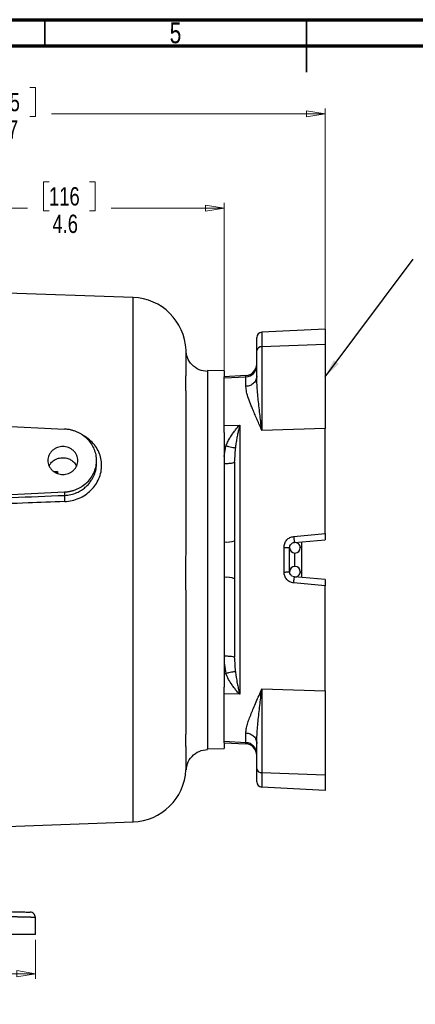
# Model space of a CAD drawing. Header units: inches. Extents: x 0.6 to 16.3, y 0.2 to 11.5.
# Tile 24 of 33: x 6.3 to 9.3, y 4.1 to 11.5. Entities that reach past the tile are written whole.
import ezdxf

# ---------------------------------------------------------------- set-up
doc = ezdxf.new("R2010")
doc.units = ezdxf.units.IN
doc.header["$MEASUREMENT"] = 0
doc.styles.add('SLDTEXTSTYLE0', font='TXT', dxfattribs={"width": 0.75})
doc.dimstyles.new('SLDDIMSTYLE1', dxfattribs={"dimtxt": 0.137795, "dimasz": 0.14, "dimexe": 0, "dimexo": 0.0625, "dimgap": 0.034449, "dimtad": 0, "dimdec": 1, "dimlfac": 1.5, "dimrnd": 1e-09, "dimzin": 12, "dimdsep": 46, "dimtxsty": 'SLDTEXTSTYLE0', "dimblk1": 'CLOSED', "dimblk2": 'CLOSED', "dimsah": 1, "dimcen": 0.09, "dimadec": 0, "dimazin": 3, "dimtfac": 1, "dimtdec": 1, "dimtofl": 0, "dimtmove": 0, "dimatfit": 3, "dimldrblk": 'CLOSED', "dimfxl": 0, "dimfrac": 2, "dimtolj": 1, "dimtzin": 12, "dimarcsym": 0})
doc.dimstyles.new('SLDDIMSTYLE3', dxfattribs={"dimtxt": 0.137795, "dimasz": 0.14, "dimexe": 0, "dimexo": 0.0625, "dimgap": 0.034449, "dimtad": 0, "dimdec": 1, "dimlfac": 1.5, "dimrnd": 1e-09, "dimzin": 12, "dimdsep": 46, "dimtxsty": 'SLDTEXTSTYLE0', "dimblk1": 'CLOSED', "dimblk2": 'CLOSED', "dimsah": 1, "dimcen": 0.09, "dimadec": 0, "dimazin": 3, "dimtfac": 1, "dimtofl": 0, "dimtmove": 0, "dimatfit": 3, "dimldrblk": 'CLOSED', "dimfxl": 0, "dimfrac": 2, "dimtolj": 1, "dimtzin": 12, "dimarcsym": 0})
doc.dimstyles.new('SLDDIMSTYLE4', dxfattribs={"dimtxt": 0.18, "dimasz": 0.14, "dimexe": 0, "dimexo": 0.0625, "dimgap": 0, "dimtad": 0, "dimtih": 1, "dimtoh": 1, "dimdec": 0, "dimrnd": 1e-09, "dimzin": 0, "dimdsep": 46, "dimtxsty": 'Standard', "dimsah": 1, "dimcen": 0.09, "dimadec": 0, "dimazin": 0, "dimtfac": 0.14, "dimtdec": 0, "dimtofl": 0, "dimtmove": 0, "dimatfit": 3, "dimfxl": 0, "dimfrac": 2, "dimtolj": 1, "dimtzin": 0, "dimarcsym": 0})

# ---------------------------------------------------------------- blocks, each defined once
blk = doc.blocks.new('_Closed')
at = {"color": 0, "linetype": 'ByBlock', "lineweight": -2}
for p, q in [((-1, 0.166667), (0, 0)), ((-1, 0.166667), (-1, -0.166667)), ((0, 0), (-1, -0.166667)), ((0, 0), (-1, 0))]:
    blk.add_line(p, q, dxfattribs=at)
blk = doc.blocks.new('_D_7')
at = {"color": 7, "linetype": 'Continuous', "lineweight": 0}
for p, q in [((6.0776, 10.9872), (6.0356, 10.9872)), ((6.0356, 10.9872), (6.0356, 10.7684)), ((6.3831, 10.9872), (6.4251, 10.9872)), ((6.4251, 10.9872), (6.4251, 10.7684)), ((4.7981, 10.5867), (4.7981, 10.8281)), ((8.6035, 9.0935), (8.6035, 10.8281)), ((4.7981, 10.7887), (5.9148, 10.7887)), ((6.0356, 10.7684), (6.0776, 10.7684)), ((6.4251, 10.7684), (6.3831, 10.7684)), ((8.6035, 10.7887), (6.5459, 10.7887))]:
    blk.add_line(p, q, dxfattribs=at)
at = {"color": 7, "linetype": 'Continuous', "lineweight": 18, "xscale": 0.14, "yscale": 0.14, "rotation": 180.0000000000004}
blk.add_blockref('_Closed', (4.7981, 10.7887), dxfattribs=at)
at = {"color": 7, "linetype": 'Continuous', "lineweight": 18, "xscale": 0.14, "yscale": 0.14}
blk.add_blockref('_Closed', (8.6035, 10.7887), dxfattribs=at)
at = {"color": 7, "linetype": 'Continuous', "lineweight": 18, "char_height": 0.1378, "attachment_point": 1, "style": 'SLDTEXTSTYLE0'}
for s, insert in [('145', (6.0776, 10.946)), ('5.7', (6.1031, 10.7399))]:
    blk.add_mtext(s, dxfattribs=dict(at, insert=insert))
blk = doc.blocks.new('_D_8')
at = {"color": 7, "linetype": 'Continuous', "lineweight": 0}
for p, q in [((6.5276, 10.2785), (6.4856, 10.2785)), ((6.4856, 10.2785), (6.4856, 10.0597)), ((6.833, 10.2785), (6.875, 10.2785)), ((6.875, 10.2785), (6.875, 10.0597)), ((4.7981, 10.08), (6.3648, 10.08)), ((7.8435, 10.08), (6.9958, 10.08)), ((7.8435, 8.8442), (7.8435, 10.1194)), ((6.4856, 10.0597), (6.5276, 10.0597)), ((6.875, 10.0597), (6.833, 10.0597))]:
    blk.add_line(p, q, dxfattribs=at)
at = {"color": 7, "linetype": 'Continuous', "lineweight": 18, "xscale": 0.14, "yscale": 0.14}
for p, rotation in [((4.7981, 10.08), 179.9999927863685), ((7.8435, 10.08), 359.9999927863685)]:
    blk.add_blockref('_Closed', p, dxfattribs=dict(at, rotation=rotation))
at = {"color": 7, "linetype": 'Continuous', "lineweight": 18, "char_height": 0.1378, "attachment_point": 1, "rotation": 359.99999, "style": 'SLDTEXTSTYLE0'}
for s, insert in [('116', (6.5276, 10.2374)), ('4.6', (6.553, 10.0312))]:
    blk.add_mtext(s, dxfattribs=dict(at, insert=insert))
blk = doc.blocks.new('_D_11')
at = {"color": 7, "linetype": 'Continuous', "lineweight": 0}
for p, q in [((3.1715, 4.5823), (3.1715, 4.2873)), ((5.4597, 4.5252), (5.4177, 4.5252)), ((5.4177, 4.5252), (5.4177, 4.3064)), ((5.7651, 4.5252), (5.8071, 4.5252)), ((5.8071, 4.5252), (5.8071, 4.3064)), ((6.4248, 4.5823), (6.4248, 4.2873)), ((3.1715, 4.3267), (5.2969, 4.3267)), ((5.4177, 4.3064), (5.4597, 4.3064)), ((5.8071, 4.3064), (5.7651, 4.3064)), ((6.4248, 4.3267), (5.9279, 4.3267))]:
    blk.add_line(p, q, dxfattribs=at)
at = {"color": 7, "linetype": 'Continuous', "lineweight": 18, "xscale": 0.14, "yscale": 0.14, "rotation": 180.0000000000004}
blk.add_blockref('_Closed', (3.1715, 4.3267, 0.4416), dxfattribs=at)
at = {"color": 7, "linetype": 'Continuous', "lineweight": 18, "xscale": 0.14, "yscale": 0.14}
blk.add_blockref('_Closed', (6.4248, 4.3267, 0.4416), dxfattribs=at)
at = {"color": 7, "linetype": 'Continuous', "lineweight": 18, "char_height": 0.1378, "attachment_point": 1, "style": 'SLDTEXTSTYLE0'}
for s, insert in [('124', (5.4597, 4.4841)), ('4.9', (5.4851, 4.2779))]:
    blk.add_mtext(s, dxfattribs=dict(at, insert=insert))

msp = doc.modelspace()

# ---------------------------------------------------------------- linework, layer by layer
at = {"color": 7, "linetype": 'Continuous', "lineweight": 70}
for p, q in [((0.5906, 11.4961), (16.3386, 11.4961)), ((0.7874, 11.2992), (16.1417, 11.2992))]:
    msp.add_line(p, q, dxfattribs=at)
at = {"color": 7, "linetype": 'Continuous', "lineweight": 35}
for p, q in [((6.4961, 11.2992), (6.4961, 11.4961)), ((8.4646, 11.4961), (8.4646, 11.1024)), ((8.4646, 11.2992), (8.4646, 11.4961))]:
    msp.add_line(p, q, dxfattribs=at)
at = {"color": 7, "linetype": 'Continuous', "lineweight": 25}
for p, q in [((7.1592, 9.409), (4.7981, 9.4914)), ((8.6035, 9.1717), (8.1281, 9.1467)), ((8.1281, 9.1467), (8.1281, 9.0373)), ((8.6035, 9.1717), (8.6035, 9.0541)), ((8.6035, 9.0541), (8.1281, 9.0373)), ((8.1281, 9.0373), (8.1281, 8.4078)), ((8.6035, 9.0541), (8.6035, 8.4246)), ((8.0901, 8.8187), (8.0901, 9.0104)), ((7.8435, 8.8562), (7.7182, 8.8606)), ((7.7182, 8.8606), (7.7182, 8.8566)), ((7.8435, 8.8562), (7.8435, 8.8134)), ((8.008, 8.822), (7.8435, 8.8134)), ((7.8435, 8.8048), (7.8435, 8.8134)), ((7.8435, 8.8048), (8.008, 8.8131)), ((8.008, 8.74), (8.008, 8.8131)), ((7.8435, 8.4454), (7.8435, 8.8048)), ((4.7981, 8.51), (6.6447, 8.4197)), ((7.8435, 8.4454), (7.9614, 8.4498)), ((7.8435, 8.3952), (7.8435, 8.4454)), ((7.9614, 8.4498), (7.9614, 6.4264)), ((7.8435, 8.3952), (7.8435, 7.4381)), ((8.6035, 8.4246), (8.1281, 8.4078)), ((8.6035, 7.6338), (8.6035, 8.4246)), ((7.8435, 8.2129), (7.8576, 8.2924)), ((7.8435, 8.2923), (7.8576, 8.2924)), ((6.8848, 8.1617), (6.8848, 8.1835)), ((7.9222, 8.1701), (7.9235, 8.1709)), ((7.9235, 8.1709), (7.9241, 8.1827)), ((5.1786, 7.8756), (6.6447, 7.9473)), ((6.6447, 7.9473), (6.6447, 7.9213)), ((8.3677, 7.6126), (8.6035, 7.6338)), ((8.3733, 7.5679), (8.6035, 7.5881)), ((8.4268, 7.5726), (8.4268, 7.5325)), ((8.2947, 7.3455), (8.2947, 7.5307)), ((8.3368, 7.3481), (8.3368, 7.5281)), ((8.4268, 7.5325), (8.4268, 7.3437)), ((7.8435, 7.4381), (7.8435, 6.4809)), ((8.4268, 7.3437), (8.4268, 7.3035)), ((8.3733, 7.3082), (8.3596, 7.312)), ((8.6035, 7.2424), (8.3677, 7.2636)), ((8.6035, 7.2881), (8.3733, 7.3082)), ((8.6035, 6.4516), (8.6035, 7.2424)), ((7.8435, 6.6633), (7.8576, 6.5837)), ((7.9206, 6.707), (7.9235, 6.7053)), ((7.9241, 6.6923), (7.9235, 6.7053)), ((7.8435, 6.5838), (7.8576, 6.5837)), ((7.8435, 6.4308), (7.8435, 6.4809)), ((8.1281, 6.4684), (8.6035, 6.4516)), ((8.1281, 6.4684), (8.1281, 5.8389)), ((8.6035, 6.4516), (8.6035, 5.8221)), ((7.8435, 6.0714), (7.8435, 6.4308)), ((7.9614, 6.4264), (7.8435, 6.4308)), ((8.008, 6.0631), (7.8435, 6.0714)), ((7.8435, 6.0628), (7.8435, 6.0714)), ((8.008, 6.0631), (8.008, 6.1361)), ((7.7182, 6.0156), (7.8435, 6.02)), ((7.8435, 6.0628), (8.008, 6.0542)), ((7.8435, 6.0628), (7.8435, 6.02)), ((8.0901, 5.8658), (8.0901, 6.0575)), ((8.1281, 5.8389), (8.6035, 5.8221)), ((8.1281, 5.8389), (8.1281, 5.7294)), ((8.6035, 5.8221), (8.6035, 5.7045)), ((8.6035, 5.7045), (8.1281, 5.7294)), ((6.1402, 5.4316), (7.1592, 5.4672)), ((6.4248, 4.6217), (6.4248, 4.7498))]:
    msp.add_line(p, q, dxfattribs=at)
at = {"color": 8, "linetype": 'Continuous', "lineweight": 25}
for p, q in [((7.1592, 7.4381), (7.1592, 9.409)), ((8.008, 8.8131), (8.008, 8.822)), ((7.9241, 8.1827), (7.9286, 8.277)), ((6.5644, 8.1015), (6.5901, 8.1012)), ((6.587, 8.0874), (6.5901, 8.1012)), ((6.5885, 8.0865), (6.5901, 8.1012)), ((6.5901, 8.1012), (6.5901, 8.0864)), ((8.3768, 7.3881), (8.3768, 7.4881)), ((8.4167, 7.5316), (8.4268, 7.5325)), ((7.1592, 5.4672), (7.1592, 7.4381)), ((8.4268, 7.3437), (8.4167, 7.3446)), ((7.9286, 6.5992), (7.9241, 6.6923)), ((8.008, 6.0542), (8.008, 6.0631))]:
    msp.add_line(p, q, dxfattribs=at)
at = {"color": 7, "linetype": 'Continuous', "lineweight": 25}
for centre, radius, start, end in [((7.1448, 8.9959), 0.4133, 2.45056, 88), ((8.1301, 9.1068), 0.04, 93, 180), ((8.124, 9.0029), 0.0347, 83.29645, 167.44555), ((8.0035, 8.9086), 0.0867, 273, 0), ((8.0054, 8.8978), 0.0847, 271.75685, 358.87082), ((7.8622, 7.7499), 0.1797, 264.03754, 289.95322), ((8.3768, 7.5281), 0.04, 0, 95), ((8.3768, 7.5281), 0.04, 180, 0), ((8.3768, 7.3481), 0.04, 0, 180), ((8.3768, 7.3481), 0.04, 265, 0), ((7.8622, 7.1263), 0.1797, 70.04678, 95.96246), ((8.0054, 5.9784), 0.0847, 1.12918, 88.24315), ((8.0035, 5.9676), 0.0867, 0, 87), ((7.1448, 5.8803), 0.4133, 272, 356.99789), ((8.124, 5.8733), 0.0347, 192.55445, 276.70355), ((8.1301, 5.7694), 0.04, 180, 267)]:
    msp.add_arc(centre, radius, start, end, dxfattribs=at)
for points, knots in [([(8.0901, 9.0104), (8.0901, 9.0246), (8.0901, 9.0532), (8.0901, 9.0834), (8.0901, 9.1032), (8.0901, 9.1056), (8.0901, 9.1068)], [0, 0, 0, 0, 0.247279, 0.5, 0.752721, 1, 1, 1, 1]), ([(7.5576, 5.8586), (7.5576, 5.8586), (7.5576, 5.8576), (7.5576, 5.861), (7.5576, 5.868), (7.5576, 5.8797), (7.5576, 5.8927), (7.5576, 5.9057), (7.5576, 5.9188), (7.5576, 5.935), (7.5576, 5.9549), (7.5576, 5.9805), (7.5576, 6.0109), (7.5576, 6.0439), (7.5575, 6.0743), (7.5575, 6.1009), (7.5576, 6.1217), (7.5576, 6.138), (7.5576, 6.1519), (7.5576, 6.1668), (7.5576, 6.1829), (7.5576, 6.2), (7.5576, 6.2164), (7.5576, 6.2343), (7.5576, 6.2525), (7.5576, 6.2738), (7.5576, 6.297), (7.5577, 6.338), (7.5577, 6.395), (7.5577, 6.4658), (7.5577, 6.5332), (7.5577, 6.6017), (7.5577, 6.6749), (7.5577, 6.7541), (7.5577, 6.8156), (7.5577, 6.8578), (7.5577, 6.8796), (7.5577, 6.903), (7.5577, 6.928), (7.5577, 6.9547), (7.5576, 6.9922), (7.5576, 7.0357), (7.5576, 7.0801), (7.5576, 7.1221), (7.5576, 7.1726), (7.5576, 7.2344), (7.5575, 7.3025), (7.5575, 7.3702), (7.5576, 7.4441), (7.5576, 7.5214), (7.5576, 7.6021), (7.5577, 7.694), (7.5577, 7.7902), (7.5577, 7.8869), (7.5578, 7.9683), (7.5578, 8.0453), (7.5578, 8.1216), (7.5578, 8.2002), (7.5578, 8.2761), (7.5578, 8.35), (7.5577, 8.4148), (7.5577, 8.4843), (7.5577, 8.5458), (7.5576, 8.6023), (7.5576, 8.6442), (7.5576, 8.6827), (7.5576, 8.7191), (7.5575, 8.7534), (7.5575, 8.7858), (7.5576, 8.8163), (7.5576, 8.8449), (7.5576, 8.872), (7.5576, 8.9025), (7.5577, 8.9338), (7.5577, 8.9628), (7.5577, 8.9857), (7.5578, 9.0018), (7.5578, 9.0108), (7.5578, 9.0119), (7.5578, 9.0123)], [0, 0, 0, 0, 0.000215, 0.018469, 0.03625, 0.053558, 0.068971, 0.078284, 0.08867, 0.100131, 0.112666, 0.126275, 0.14341, 0.1583, 0.170941, 0.181335, 0.18948, 0.194123, 0.199017, 0.204159, 0.20955, 0.215191, 0.22108, 0.225405, 0.23211, 0.237901, 0.244749, 0.252652, 0.273452, 0.292041, 0.308424, 0.324453, 0.34213, 0.360273, 0.378885, 0.383321, 0.388083, 0.39317, 0.398582, 0.404321, 0.410386, 0.422597, 0.431912, 0.438329, 0.448886, 0.463342, 0.476474, 0.4907, 0.50472, 0.521546, 0.537933, 0.554103, 0.57818, 0.597793, 0.615248, 0.630551, 0.648297, 0.666266, 0.684462, 0.701991, 0.720283, 0.733611, 0.756721, 0.771114, 0.783137, 0.795088, 0.807978, 0.819842, 0.831767, 0.844644, 0.856864, 0.869031, 0.882952, 0.903942, 0.92461, 0.945913, 0.967534, 0.988526, 1, 1, 1, 1]), ([(7.7203, 8.8514), (7.6984, 8.8545), (7.6547, 8.8606), (7.6002, 8.9002), (7.5647, 8.9536), (7.5605, 8.9939), (7.5585, 9.0125)], [0, 0, 0, 0, 0.260551, 0.520267, 0.779527, 1, 1, 1, 1]), ([(8.1281, 8.4078), (8.1251, 8.4313), (8.1199, 8.4736), (8.1124, 8.5357), (8.1057, 8.5941), (8.0996, 8.653), (8.0946, 8.7106), (8.091, 8.7659), (8.0904, 8.8016), (8.0901, 8.8187)], [0, 0, 0, 0, 0.16249, 0.292036, 0.438359, 0.581347, 0.721853, 0.867329, 1, 1, 1, 1]), ([(8.1281, 8.4078), (8.1221, 8.4219), (8.1105, 8.4494), (8.0934, 8.4887), (8.0771, 8.5264), (8.0619, 8.5618), (8.0444, 8.6036), (8.0268, 8.6496), (8.0115, 8.6984), (8.0092, 8.7264), (8.008, 8.74)], [0, 0, 0, 0, 0.104009, 0.203072, 0.305239, 0.407689, 0.500784, 0.672408, 0.839283, 1, 1, 1, 1]), ([(7.8576, 8.2924), (7.8617, 8.3023), (7.8702, 8.3225), (7.8861, 8.3512), (7.9033, 8.3784), (7.9216, 8.4036), (7.941, 8.4276), (7.9544, 8.4421), (7.9614, 8.4498)], [0, 0, 0, 0, 0.158329, 0.322745, 0.493468, 0.655705, 0.819209, 1, 1, 1, 1]), ([(7.9614, 8.4498), (7.9584, 8.4375), (7.9531, 8.4155), (7.9458, 8.3813), (7.9392, 8.3474), (7.9332, 8.3127), (7.9301, 8.2883), (7.9286, 8.277)], [0, 0, 0, 0, 0.238358, 0.427348, 0.616856, 0.822568, 1, 1, 1, 1]), ([(6.6447, 7.9473), (6.6472, 7.9475), (6.6522, 7.9477), (6.6597, 7.9484), (6.6671, 7.9493), (6.6746, 7.9504), (6.6819, 7.9517), (6.6946, 7.9543), (6.7122, 7.959), (6.7347, 7.9671), (6.7565, 7.9774), (6.7846, 7.994), (6.8165, 8.0196), (6.8473, 8.0567), (6.8693, 8.0979), (6.8821, 8.1407), (6.8862, 8.1835), (6.8821, 8.2263), (6.8693, 8.2691), (6.8473, 8.3103), (6.8165, 8.3474), (6.7846, 8.373), (6.7565, 8.3896), (6.7347, 8.3999), (6.7122, 8.408), (6.6922, 8.4134), (6.6746, 8.4167), (6.6597, 8.4187), (6.6497, 8.4194), (6.6447, 8.4197)], [0, 0, 0, 0, 0.009781, 0.019544, 0.029298, 0.039051, 0.048811, 0.058587, 0.089502, 0.120435, 0.152548, 0.18468, 0.250112, 0.315544, 0.379711, 0.441491, 0.500003, 0.558515, 0.620295, 0.684463, 0.749895, 0.815327, 0.84744, 0.879571, 0.910486, 0.941419, 0.960946, 0.98045, 1, 1, 1, 1]), ([(6.6454, 7.8753), (6.664, 7.8769), (6.701, 7.8803), (6.7537, 7.8982), (6.802, 7.9243), (6.844, 7.9588), (6.8785, 8), (6.904, 8.0468), (6.9203, 8.0965), (6.9251, 8.1481), (6.9193, 8.1985), (6.9034, 8.2471), (6.8782, 8.2918), (6.8437, 8.3305), (6.8127, 8.3565), (6.7919, 8.3668), (6.7872, 8.3691)], [0, 0, 0, 0, 0.076352, 0.152375, 0.228229, 0.303696, 0.37843, 0.453786, 0.530274, 0.603644, 0.67899, 0.753233, 0.828635, 0.9032, 0.978027, 1, 1, 1, 1]), ([(6.5191, 8.1835), (6.5191, 8.1901), (6.5204, 8.2033), (6.5265, 8.2228), (6.5368, 8.2414), (6.5514, 8.2582), (6.5694, 8.2719), (6.5894, 8.2815), (6.6103, 8.2872), (6.6315, 8.289), (6.6527, 8.2872), (6.6736, 8.2815), (6.6936, 8.2719), (6.7115, 8.2582), (6.7261, 8.2414), (6.7365, 8.2228), (6.7426, 8.2033), (6.7445, 8.1835), (6.7426, 8.1637), (6.7365, 8.1442), (6.7261, 8.1255), (6.7115, 8.1088), (6.6936, 8.0951), (6.6736, 8.0855), (6.6527, 8.0798), (6.6315, 8.0779), (6.6103, 8.0798), (6.5894, 8.0855), (6.5694, 8.0951), (6.5514, 8.1088), (6.5368, 8.1255), (6.5265, 8.1442), (6.5204, 8.1637), (6.5191, 8.1769), (6.5191, 8.1835)], [0, 0, 0, 0, 0.030008, 0.060005, 0.092161, 0.124999, 0.157838, 0.189994, 0.219987, 0.249999, 0.279992, 0.310005, 0.342161, 0.374999, 0.407838, 0.439994, 0.469987, 0.499999, 0.529992, 0.560005, 0.592161, 0.624999, 0.657838, 0.689994, 0.719987, 0.749999, 0.779992, 0.810005, 0.842161, 0.874999, 0.907838, 0.939994, 0.970002, 1, 1, 1, 1]), ([(7.9286, 8.277), (7.9249, 8.2774), (7.9175, 8.2782), (7.9003, 8.2816), (7.88, 8.2863), (7.8651, 8.2904), (7.8576, 8.2924)], [0, 0, 0, 0, 0.250042, 0.5, 0.749958, 1, 1, 1, 1]), ([(6.5289, 8.1416), (6.5325, 8.1494), (6.5409, 8.167), (6.5656, 8.1876), (6.598, 8.2021), (6.634, 8.2061), (6.668, 8.2), (6.6995, 8.1847), (6.7221, 8.1642), (6.731, 8.1473), (6.734, 8.1415)], [0, 0, 0, 0, 0.104797, 0.238732, 0.377147, 0.51687, 0.648895, 0.767413, 0.920963, 1, 1, 1, 1]), ([(7.9235, 8.1709), (7.9235, 8.1351), (7.9235, 8.063), (7.9235, 7.9475), (7.9235, 7.8261), (7.9235, 7.6997), (7.9235, 7.5697), (7.9235, 7.4162), (7.9235, 7.241), (7.9235, 7.0706), (7.9235, 6.9287), (7.9235, 6.8131), (7.9235, 6.741), (7.9235, 6.7053)], [0, 0, 0, 0, 0.080517, 0.1622521, 0.2451263, 0.3296654, 0.4146745, 0.5000593, 0.628106, 0.7548737, 0.837756, 0.919487, 1, 1, 1, 1]), ([(5.8488, 7.8902), (5.9818, 7.8954), (6.2471, 7.9058), (6.5124, 7.9162), (6.6447, 7.9213)], [0, 0, 0, 0, 0.501337, 1, 1, 1, 1]), ([(6.6454, 7.8753), (6.5498, 7.8716), (6.4552, 7.868), (6.258, 7.8605), (6.1584, 7.8567), (5.9963, 7.8504), (5.9339, 7.848), (5.8607, 7.8452), (5.8552, 7.845), (5.8495, 7.8448)], [0.97201612, 0.97201612, 0.97201612, 0.97201612, 0.97753319, 0.97753319, 0.98475838, 0.98475838, 0.98927412, 0.98927412, 0.98963545, 0.98963545, 0.98963545, 0.98963545]), ([(8.6035, 7.6338), (8.6035, 7.6292), (8.6035, 7.6201), (8.6035, 7.607), (8.6035, 7.5967), (8.6035, 7.5896), (8.6035, 7.5886), (8.6035, 7.5881)], [0, 0, 0, 0, 0.199414, 0.398488, 0.602512, 0.794514, 1, 1, 1, 1]), ([(8.2947, 7.5307), (8.2958, 7.5408), (8.2979, 7.5611), (8.3144, 7.5872), (8.3383, 7.6066), (8.358, 7.6106), (8.3677, 7.6126)], [0, 0, 0, 0, 0.253133, 0.504514, 0.753605, 1, 1, 1, 1]), ([(8.3368, 7.5281), (8.337, 7.5312), (8.3373, 7.5362), (8.3404, 7.5456), (8.3467, 7.5558), (8.3589, 7.5651), (8.3686, 7.567), (8.3733, 7.5679)], [0, 0, 0, 0, 0.159313, 0.251606, 0.501689, 0.760144, 1, 1, 1, 1]), ([(8.3677, 7.6126), (8.368, 7.6098), (8.3685, 7.6041), (8.3693, 7.5958), (8.3701, 7.588), (8.3709, 7.5811), (8.3717, 7.5754), (8.3723, 7.5712), (8.3729, 7.5685), (8.3732, 7.5681), (8.3733, 7.5679)], [0, 0, 0, 0, 0.1250517, 0.2502367, 0.3753118, 0.5, 0.6246882, 0.7497633, 0.8749483, 1, 1, 1, 1]), ([(8.3677, 7.2636), (8.358, 7.2656), (8.3383, 7.2696), (8.3144, 7.289), (8.2979, 7.3151), (8.2958, 7.3354), (8.2947, 7.3455)], [0, 0, 0, 0, 0.2468423, 0.4956793, 0.7473312, 1, 1, 1, 1]), ([(8.3563, 7.3144), (8.3531, 7.3164), (8.3457, 7.3211), (8.3404, 7.3306), (8.3373, 7.34), (8.337, 7.3449), (8.3368, 7.3481)], [0, 0, 0, 0, 0.2742617, 0.63656, 0.7670899, 1, 1, 1, 1]), ([(8.3677, 7.2636), (8.368, 7.2664), (8.3685, 7.272), (8.3693, 7.2804), (8.3701, 7.2881), (8.3709, 7.2951), (8.3717, 7.3007), (8.3723, 7.3049), (8.3729, 7.3077), (8.3732, 7.3081), (8.3733, 7.3082)], [0, 0, 0, 0, 0.125052, 0.250237, 0.375312, 0.5, 0.624688, 0.749763, 0.874948, 1, 1, 1, 1]), ([(8.6035, 7.2881), (8.6035, 7.2876), (8.6035, 7.2867), (8.6035, 7.2797), (8.6035, 7.2695), (8.6035, 7.2564), (8.6035, 7.2472), (8.6035, 7.2424)], [0, 0, 0, 0, 0.197771, 0.395193, 0.598315, 0.790277, 1, 1, 1, 1]), ([(7.8576, 6.5837), (7.8651, 6.5858), (7.88, 6.5899), (7.9003, 6.5946), (7.9175, 6.598), (7.9249, 6.5988), (7.9286, 6.5992)], [0, 0, 0, 0, 0.2500489, 0.5000012, 0.7499528, 1, 1, 1, 1]), ([(7.9286, 6.5992), (7.9305, 6.5848), (7.9347, 6.5533), (7.9425, 6.5111), (7.9515, 6.4674), (7.9578, 6.4414), (7.9614, 6.4264)], [0, 0, 0, 0, 0.226267, 0.496653, 0.709631, 1, 1, 1, 1]), ([(7.9614, 6.4264), (7.9544, 6.434), (7.941, 6.4486), (7.9216, 6.4726), (7.9005, 6.5018), (7.8776, 6.538), (7.8642, 6.5686), (7.8576, 6.5837)], [0, 0, 0, 0, 0.180858, 0.344346, 0.506704, 0.755503, 1, 1, 1, 1]), ([(8.008, 6.1361), (8.0087, 6.1461), (8.01, 6.1672), (8.019, 6.2019), (8.0319, 6.2402), (8.0474, 6.2799), (8.0657, 6.3235), (8.0854, 6.369), (8.1066, 6.4176), (8.1209, 6.4515), (8.1281, 6.4684)], [0, 0, 0, 0, 0.118571, 0.249226, 0.368678, 0.499271, 0.617083, 0.749535, 0.874792, 1, 1, 1, 1]), ([(8.0901, 6.0575), (8.0904, 6.0746), (8.091, 6.1103), (8.0946, 6.1656), (8.0996, 6.2232), (8.1057, 6.2821), (8.1124, 6.3405), (8.1199, 6.4026), (8.1251, 6.4449), (8.1281, 6.4684)], [0, 0, 0, 0, 0.132672, 0.2781479, 0.4186544, 0.561642, 0.7079643, 0.8375112, 1, 1, 1, 1]), ([(7.5601, 5.8588), (7.5618, 5.8745), (7.566, 5.912), (7.6003, 5.963), (7.6546, 6.0031), (7.6984, 6.0093), (7.7203, 6.0124)], [0, 0, 0, 0, 0.192366, 0.461804, 0.730805, 1, 1, 1, 1]), ([(8.0901, 5.7694), (8.0901, 5.7706), (8.0901, 5.773), (8.0901, 5.7928), (8.0901, 5.823), (8.0901, 5.8516), (8.0901, 5.8658)], [0, 0, 0, 0, 0.247279, 0.5, 0.752721, 1, 1, 1, 1]), ([(5.634, 4.8095), (5.6388, 4.8093), (5.6481, 4.8091), (5.6622, 4.8087), (5.6762, 4.8084), (5.6902, 4.808), (5.7042, 4.8076), (5.7181, 4.8073), (5.732, 4.8069), (5.7459, 4.8065), (5.7597, 4.8062), (5.7931, 4.8053), (5.8454, 4.8039), (5.9158, 4.8021), (5.9841, 4.8003), (6.0499, 4.7986), (6.1118, 4.7969), (6.1689, 4.7955), (6.2204, 4.7941), (6.2653, 4.7929), (6.3035, 4.7919), (6.3343, 4.7911), (6.3579, 4.7905), (6.3711, 4.7902), (6.378, 4.79), (6.3815, 4.7899), (6.384, 4.7898), (6.3856, 4.7898), (6.3858, 4.7898), (6.3859, 4.7898)], [0, 0, 0, 0, 0.011734, 0.0234529, 0.0351605, 0.0468604, 0.0585564, 0.0702521, 0.0819513, 0.0936576, 0.1053749, 0.1171067, 0.1789107, 0.2407249, 0.3049207, 0.3691264, 0.4345865, 0.5000557, 0.5655114, 0.6309763, 0.6951599, 0.7593534, 0.82114, 0.8829367, 0.9063739, 0.9297691, 0.953152, 0.9765525, 1, 1, 1, 1]), ([(6.4248, 4.7498), (6.4248, 4.7498), (6.4247, 4.7498), (6.4243, 4.7498), (6.4236, 4.7498), (6.4227, 4.7498), (6.4214, 4.7499), (6.4199, 4.7499), (6.4181, 4.75), (6.416, 4.75), (6.4137, 4.7501), (6.411, 4.7501), (6.4081, 4.7502), (6.4048, 4.7503), (6.4013, 4.7504), (6.3975, 4.7505), (6.3934, 4.7506), (6.389, 4.7507), (6.3843, 4.7508), (6.3793, 4.7509), (6.3741, 4.7511), (6.3685, 4.7512), (6.3626, 4.7514), (6.3565, 4.7515), (6.35, 4.7517), (6.3433, 4.7518), (6.3362, 4.752), (6.3289, 4.7522), (6.3212, 4.7524), (6.3133, 4.7526), (6.3051, 4.7528), (6.2966, 4.753), (6.2878, 4.7532), (6.2787, 4.7534), (6.2694, 4.7537), (6.2597, 4.7539), (6.2498, 4.7542), (6.2396, 4.7544), (6.2291, 4.7547), (6.2183, 4.7549), (6.2073, 4.7552), (6.1825, 4.7558), (6.1408, 4.7569), (6.078, 4.7584), (6.0074, 4.7602), (5.951, 4.7616), (5.9129, 4.7625), (5.8954, 4.763), (5.877, 4.7634), (5.8575, 4.7639), (5.8369, 4.7644), (5.8153, 4.765), (5.7927, 4.7656), (5.769, 4.7661), (5.7442, 4.7668), (5.7184, 4.7674), (5.6915, 4.7681), (5.6637, 4.7688), (5.6447, 4.7692), (5.6351, 4.7695)], [0, 0, 0, 0, 0.011878, 0.023788, 0.03573, 0.047704, 0.05971, 0.071747, 0.083817, 0.095918, 0.108051, 0.120216, 0.132413, 0.144642, 0.156903, 0.169195, 0.18152, 0.193876, 0.206265, 0.218685, 0.231137, 0.243621, 0.256137, 0.268685, 0.281265, 0.293876, 0.30652, 0.319195, 0.331903, 0.344642, 0.357413, 0.370216, 0.383052, 0.395919, 0.408818, 0.421749, 0.434711, 0.447706, 0.460733, 0.473792, 0.486882, 0.500005, 0.560294, 0.623603, 0.689934, 0.759285, 0.773445, 0.788331, 0.803943, 0.820282, 0.837346, 0.855137, 0.873653, 0.892896, 0.912865, 0.933559, 0.95498, 0.977127, 1, 1, 1, 1]), ([(6.4248, 4.7498), (6.4248, 4.7549), (6.4238, 4.7601), (6.4199, 4.7696), (6.4171, 4.774), (6.4099, 4.7814), (6.4056, 4.7844), (6.3961, 4.7885), (6.391, 4.7896), (6.3859, 4.7898)], [0, 0, 0, 0, 0.25, 0.25, 0.5, 0.5, 0.75, 0.75, 1, 1, 1, 1]), ([(6.4248, 4.6217), (6.4248, 4.6217), (6.4247, 4.6217), (6.4243, 4.6217), (6.4237, 4.6217), (6.4228, 4.6217), (6.4216, 4.6217), (6.4201, 4.6217), (6.4184, 4.6217), (6.4165, 4.6217), (6.4142, 4.6217), (6.4082, 4.6217), (6.3955, 4.6217), (6.3706, 4.6217), (6.3383, 4.6217), (6.2982, 4.6217), (6.251, 4.6217), (6.197, 4.6217), (6.137, 4.6217), (6.072, 4.6217), (6.0028, 4.6217), (5.931, 4.6217), (5.8571, 4.6217), (5.7974, 4.6217), (5.7526, 4.6217), (5.7235, 4.6217), (5.6941, 4.6217), (5.6647, 4.6217), (5.645, 4.6217), (5.6351, 4.6217)], [0, 0, 0, 0, 0.011732, 0.023449, 0.035154, 0.046852, 0.058546, 0.07024, 0.081937, 0.093642, 0.105357, 0.117087, 0.178882, 0.240687, 0.304877, 0.369077, 0.434534, 0.500002, 0.565459, 0.630928, 0.695117, 0.759317, 0.821112, 0.882918, 0.906359, 0.929758, 0.953145, 0.976549, 1, 1, 1, 1])]:
    msp.add_open_spline(points, degree=3, knots=knots, dxfattribs=at)
at = {"color": 8, "linetype": 'Continuous', "lineweight": 25}
for points, knots in [([(7.7182, 8.8566), (7.7182, 8.8519), (7.7182, 8.8415), (7.7182, 8.7598), (7.7182, 8.6287), (7.7182, 8.4504), (7.7182, 8.2335), (7.7182, 7.986), (7.7182, 7.7174), (7.7182, 7.4381), (7.7182, 7.1588), (7.7182, 6.8902), (7.7182, 6.6427), (7.7182, 6.4257), (7.7182, 6.248), (7.7182, 6.1144), (7.7182, 6.0377), (7.7182, 6.0065), (7.7182, 6.0168), (7.7182, 6.0174)], [0, 0, 0, 0, 0.053724, 0.116532, 0.179341, 0.24215, 0.304959, 0.367768, 0.430577, 0.493385, 0.556194, 0.619003, 0.681812, 0.744621, 0.807429, 0.870238, 0.933047, 0.995856, 1, 1, 1, 1]), ([(6.6447, 7.9213), (6.6604, 7.9228), (6.6923, 7.9257), (6.7286, 7.9382), (6.7545, 7.9507), (6.7706, 7.96), (6.786, 7.9706), (6.8009, 7.9825), (6.818, 7.9984), (6.8328, 8.0154), (6.8467, 8.0348), (6.8574, 8.0526), (6.8709, 8.0812), (6.8824, 8.1175), (6.884, 8.1475), (6.8848, 8.1617)], [0, 0, 0, 0, 0.12232, 0.250068, 0.297584, 0.348542, 0.396825, 0.445036, 0.500163, 0.58251, 0.624816, 0.691285, 0.750068, 0.882374, 1, 1, 1, 1]), ([(7.8435, 8.1611), (7.8542, 8.1613), (7.8755, 8.1618), (7.9017, 8.1641), (7.9189, 8.167), (7.9212, 8.1692), (7.9222, 8.1701)], [0, 0, 0, 0, 0.264607, 0.529214, 0.793821, 1, 1, 1, 1]), ([(7.8435, 6.7151), (7.8542, 6.7149), (7.8756, 6.7144), (7.9015, 6.7121), (7.9177, 6.7095), (7.9198, 6.7076), (7.9206, 6.707)], [0, 0, 0, 0, 0.284693, 0.569386, 0.854078, 1, 1, 1, 1])]:
    msp.add_open_spline(points, degree=3, knots=knots, dxfattribs=at)
at = {"color": 7, "linetype": 'Continuous', "lineweight": 25}
for points in [[(8.0901, 8.8187), (8.0889, 8.8087), (8.0865, 8.7888), (8.0677, 8.7633), (8.0407, 8.7449), (8.0189, 8.7417), (8.008, 8.74)], [(6.6447, 7.9213), (6.6445, 7.9179), (6.6443, 7.9045), (6.645, 7.8845), (6.6454, 7.8753)], [(8.2947, 7.5307), (8.2974, 7.5307), (8.3029, 7.5307), (8.3108, 7.5305), (8.3181, 7.5303), (8.3245, 7.53), (8.3299, 7.5296), (8.3338, 7.5291), (8.3363, 7.5286), (8.3367, 7.5283), (8.3368, 7.5281)], [(8.2947, 7.3455), (8.2974, 7.3455), (8.3029, 7.3455), (8.3108, 7.3457), (8.3181, 7.3459), (8.3245, 7.3462), (8.3299, 7.3466), (8.3338, 7.3471), (8.3363, 7.3476), (8.3367, 7.3479), (8.3368, 7.3481)], [(8.008, 6.1361), (8.0189, 6.1345), (8.0407, 6.1313), (8.0677, 6.1129), (8.0865, 6.0874), (8.0889, 6.0675), (8.0901, 6.0575)]]:
    msp.add_open_spline(points, degree=3, dxfattribs=at)

# ---------------------------------------------------------------- texts
at = {"color": 7, "linetype": 'Continuous', "lineweight": 0, "insert": (7.4787, 11.4753), "char_height": 0.1562, "attachment_point": 2, "style": 'SLDTEXTSTYLE0'}
msp.add_mtext('5', dxfattribs=at)

# ---------------------------------------------------------------- dimensions: what is measured, and where the dimension line sits
at = {"color": 7, "linetype": 'Continuous', "lineweight": 18}
for base, p1, p2, picture, middle in [((8.6035, 10.7887), (4.7981, 10.5473), (8.6035, 9.0541), '_D_7', (6.2304, 10.7887)), ((6.4248, 4.3267), (3.1715, 4.6217), (6.4248, 4.6217), '_D_11', (5.6124, 4.3267))]:
    dim = msp.add_linear_dim(base=base, p1=p1, p2=p2, dimstyle='SLDDIMSTYLE1', dxfattribs=at)
    dim.commit()
    dim.dimension.update_dxf_attribs({"geometry": picture, "text_midpoint": middle, "dimtype": 160})
dim = msp.add_linear_dim(base=(4.7981, 10.08), p1=(7.8435, 8.8048), p2=(4.7981, 10.5473), angle=359.99999, dimstyle='SLDDIMSTYLE3', dxfattribs=at)
dim.commit()
dim.dimension.update_dxf_attribs({"geometry": '_D_8', "text_midpoint": (6.6803, 10.08), "dimtype": 160})

# ---------------------------------------------------------------- leaders
at = {"color": 7, "linetype": 'Continuous', "lineweight": 0}
msp.add_leader([(8.6035, 8.8113), (9.2663, 9.6959)], dimstyle='SLDDIMSTYLE4', dxfattribs=at)

doc.saveas('drawing.dxf')
